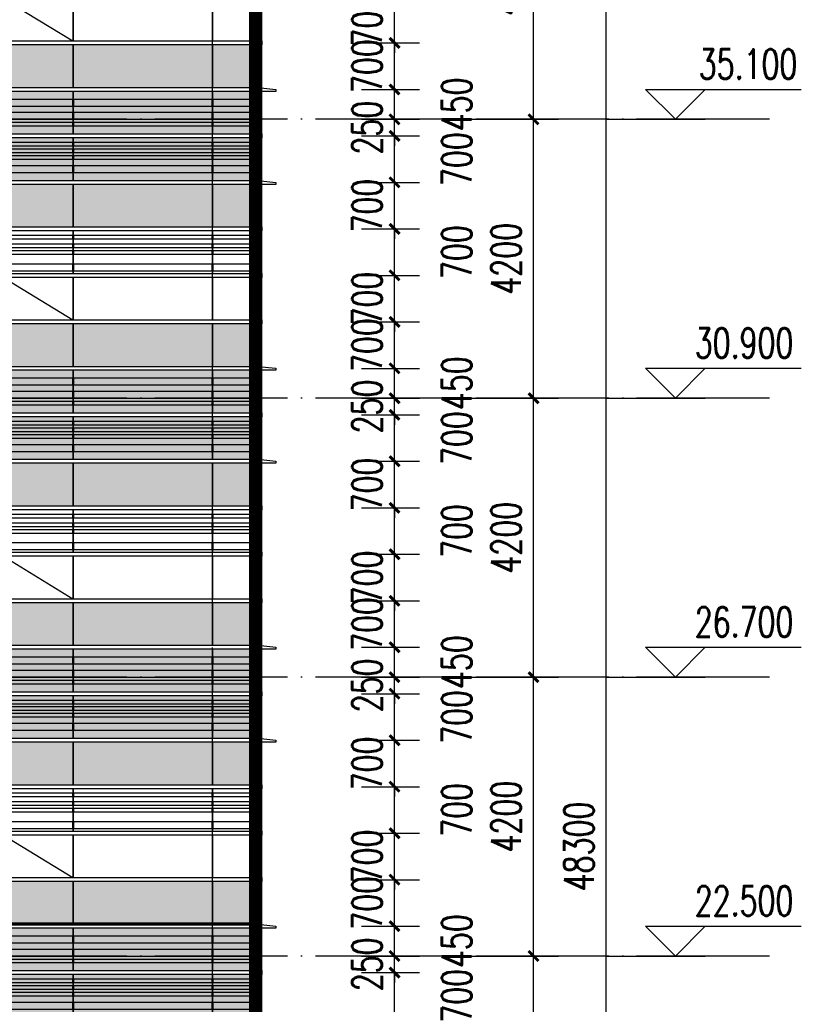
# Model space of a CAD drawing. Header units: millimetres. Extents: x 708158 to 1984082, y -168213 to -53.
# Tile 131 of 220: x 938447 to 950220, y -64184 to -49357. Entities that reach past the tile are written whole.
import ezdxf

# ---------------------------------------------------------------- set-up
doc = ezdxf.new("R2010")
doc.units = ezdxf.units.MM
doc.header["$LTSCALE"] = 1000
doc.linetypes.add('DOTE', pattern=[2.42, 2, -0.2, 0.02, -0.2])
doc.layers.get('0').update_dxf_attribs({"color": 8})
for name, color, linetype in [('A-AXIS', 1, 'DOTE'), ('A-看线', 63, 'Continuous'), ('DIM_ELEV', 3, 'Continuous'), ('DOTE', 1, 'DOTE'), ('PUB_DIM', 3, 'Continuous'), ('PUB_TEXT', 7, 'Continuous'), ('WINDOW', 4, 'Continuous'), ('立面加粗', 5, 'Continuous'), ('立面填充线2 穿孔板', 105, 'Continuous'), ('立面窗户线', 21, 'Continuous')]:
    doc.layers.add(name, color=color, linetype=linetype)
doc.styles.add('_TCH_DIM', font='SIMPLEX', dxfattribs={"bigfont": 'GBCBIG'})
doc.styles.add('_TCH_DIM_T3', font='SIMPLEX', dxfattribs={"width": 0.705882, "bigfont": 'GBCBIG'})
doc.dimstyles.new('_TCH_ARCH&&150', dxfattribs={"dimtxt": 446.25, "dimasz": 150, "dimexe": 375, "dimexo": 450, "dimgap": 189.375, "dimtad": 1, "dimdec": 0, "dimzin": 0, "dimdsep": 46, "dimtxsty": '_TCH_DIM_T3', "dimblk": 'ARCHTICK', "dimcen": 0.09, "dimclrt": 7, "dimazin": 2, "dimtfac": 1, "dimtdec": 0, "dimtix": 1, "dimtmove": 2, "dimatfit": 3, "dimfxl": 1, "dimtolj": 1, "dimtzin": 0, "dimarcsym": 0})

# ---------------------------------------------------------------- blocks, each defined once
blk = doc.blocks.new('A$C24AE1B25')
at = {"layer": '立面窗户线'}
blk.add_lwpolyline([(46850, 30), (0, 30), (-30, 30), (-300, 0), (-300, -30), (0, -30), (46850, -30)], dxfattribs=at)
blk = doc.blocks.new('A$C05264923')
at = {"layer": '立面窗户线'}
blk.add_lwpolyline([(46850, 30), (0, 30), (-90, 30), (-90, -30), (0, -30), (46850, -30)], dxfattribs=at)
blk = doc.blocks.new('A$C03EC34EA')
at = {"layer": 'A-看线'}
for points in [[(5, -40), (645, -40), (645, -140), (5, -140)], [(5, -240), (645, -240), (645, -340), (5, -340)], [(5, -390), (645, -390), (645, -440), (5, -440)], [(5, -690), (645, -690), (645, -740), (5, -740)], [(5, -790), (645, -790), (645, -840), (5, -840)], [(5, -890), (645, -890), (645, -940), (5, -940)], [(5, -1040), (645, -1040), (645, -1140), (5, -1140)]]:
    blk.add_lwpolyline(points, close=True, dxfattribs=at)
at = {"layer": 'WINDOW'}
for points in [[(-5, 80), (5, 80), (5, -560), (-5, -560)], [(645, 80), (655, 80), (655, -560), (645, -560)], [(-5, -620), (5, -620), (5, -1260), (-5, -1260)], [(645, -620), (655, -620), (655, -1260), (645, -1260)]]:
    blk.add_lwpolyline(points, close=True, dxfattribs=at)
blk = doc.blocks.new('A$C2A3A27BA')
at = {"layer": 'A-看线'}
for points in [[(0, -40), (2090, -40), (2090, -140), (0, -140)], [(2100, -40), (4190, -40), (4190, -140), (2100, -140)], [(4200, -40), (6290, -40), (6290, -140), (4200, -140)], [(6300, -40), (8390, -40), (8390, -140), (6300, -140)], [(0, -240), (2090, -240), (2090, -340), (0, -340)], [(2100, -240), (4190, -240), (4190, -340), (2100, -340)], [(4200, -240), (6290, -240), (6290, -340), (4200, -340)], [(6300, -240), (8390, -240), (8390, -340), (6300, -340)], [(0, -390), (2090, -390), (2090, -440), (0, -440)], [(2100, -390), (4190, -390), (4190, -440), (2100, -440)], [(4200, -390), (6290, -390), (6290, -440), (4200, -440)], [(6300, -390), (8390, -390), (8390, -440), (6300, -440)], [(0, -690), (2090, -690), (2090, -740), (0, -740)], [(2100, -690), (4190, -690), (4190, -740), (2100, -740)], [(4200, -690), (6290, -690), (6290, -740), (4200, -740)], [(6300, -690), (8390, -690), (8390, -740), (6300, -740)], [(0, -790), (2090, -790), (2090, -840), (0, -840)], [(2100, -790), (4190, -790), (4190, -840), (2100, -840)], [(4200, -790), (6290, -790), (6290, -840), (4200, -840)], [(6300, -790), (8390, -790), (8390, -840), (6300, -840)], [(0, -890), (2090, -890), (2090, -940), (0, -940)], [(2100, -890), (4190, -890), (4190, -940), (2100, -940)], [(4200, -890), (6290, -890), (6290, -940), (4200, -940)], [(6300, -890), (8390, -890), (8390, -940), (6300, -940)], [(0, -1040), (2090, -1040), (2090, -1140), (0, -1140)], [(2100, -1040), (4190, -1040), (4190, -1140), (2100, -1140)], [(4200, -1040), (6290, -1040), (6290, -1140), (4200, -1140)], [(6300, -1040), (8390, -1040), (8390, -1140), (6300, -1140)]]:
    blk.add_lwpolyline(points, close=True, dxfattribs=at)
at = {"layer": 'WINDOW'}
for points in [[(2090, 80), (2100, 80), (2100, -560), (2090, -560)], [(4190, 80), (4200, 80), (4200, -560), (4190, -560)], [(6290, 80), (6300, 80), (6300, -560), (6290, -560)], [(8390, 80), (8400, 80), (8400, -560), (8390, -560)], [(2090, -620), (2100, -620), (2100, -1260), (2090, -1260)], [(4190, -620), (4200, -620), (4200, -1260), (4190, -1260)], [(6290, -620), (6300, -620), (6300, -1260), (6290, -1260)], [(8390, -620), (8400, -620), (8400, -1260), (8390, -1260)]]:
    blk.add_lwpolyline(points, close=True, dxfattribs=at)
blk = doc.blocks.new('A$C090C4F04')
at = {"layer": '立面填充线2 穿孔板'}
for points in [[(5, 420), (46845, 420), (46845, -220), (5, -220)], [(5, -280), (46845, -280), (46845, -920), (5, -920)]]:
    blk.add_hatch(color=256, dxfattribs=at).paths.add_polyline_path(points)
at = {"layer": 'A-看线'}
for points in [[(5, 420), (46845, 420), (46845, -220), (5, -220)], [(5, -280), (46845, -280), (46845, -920), (5, -920)]]:
    blk.add_lwpolyline(points, close=True, dxfattribs=at)
at = {"layer": 'WINDOW'}
for name, p in [('A$C03EC34EA', (0, 340)), ('A$C2A3A27BA', (655, 340)), ('A$C05264923', (0, -250))]:
    blk.add_blockref(name, p, dxfattribs=at)
at = {"layer": '立面窗户线'}
blk.add_blockref('A$C24AE1B25', (0, 450), dxfattribs=at)
blk = doc.blocks.new('A$C646C2EE2')
at = {"layer": 'A-看线'}
for points in [[(0, -70), (2090, -70), (2090, -120), (0, -120)], [(2100, -70), (4190, -70), (4190, -120), (2100, -120)], [(4200, -70), (6290, -70), (6290, -120), (4200, -120)], [(6300, -70), (8390, -70), (8390, -120), (6300, -120)], [(0, -200), (2090, -200), (2090, -250), (0, -250)], [(2100, -200), (4190, -200), (4190, -250), (2100, -250)], [(4200, -200), (6290, -200), (6290, -250), (4200, -250)], [(6300, -200), (8390, -200), (8390, -250), (6300, -250)], [(0, -300), (2090, -300), (2090, -350), (0, -350)], [(2100, -300), (4190, -300), (4190, -350), (2100, -350)], [(4200, -300), (6290, -300), (6290, -350), (4200, -350)], [(6300, -300), (8390, -300), (8390, -350), (6300, -350)], [(0, -500), (2090, -500), (2090, -600), (0, -600)], [(2100, -500), (4190, -500), (4190, -600), (2100, -600)], [(4200, -500), (6290, -500), (6290, -600), (4200, -600)], [(6300, -500), (8390, -500), (8390, -600), (6300, -600)]]:
    blk.add_lwpolyline(points, close=True, dxfattribs=at)
at = {"layer": 'WINDOW'}
for points in [[(2090, 0), (2100, 0), (2100, -640), (2090, -640)], [(4190, 0), (4200, 0), (4200, -640), (4190, -640)], [(6290, 0), (6300, 0), (6300, -640), (6290, -640)], [(8390, 0), (8400, 0), (8400, -640), (8390, -640)]]:
    blk.add_lwpolyline(points, close=True, dxfattribs=at)
blk = doc.blocks.new('A$C4AFF7EBF')
at = {"layer": 'A-看线'}
for points in [[(5, -70), (645, -70), (645, -120), (5, -120)], [(5, -200), (645, -200), (645, -250), (5, -250)], [(5, -300), (645, -300), (645, -350), (5, -350)], [(5, -500), (645, -500), (645, -600), (5, -600)]]:
    blk.add_lwpolyline(points, close=True, dxfattribs=at)
at = {"layer": 'WINDOW'}
for points in [[(-5, 0), (5, 0), (5, -640), (-5, -640)], [(645, 0), (655, 0), (655, -640), (645, -640)]]:
    blk.add_lwpolyline(points, close=True, dxfattribs=at)
blk = doc.blocks.new('A$C4BD9167B')
at = {"layer": 'WINDOW'}
for points in [[(-5, 0), (5, 0), (5, -640), (-5, -640)], [(645, 0), (655, 0), (655, -640), (645, -640)], [(-5, -1400), (5, -1400), (5, -2040), (-5, -2040)], [(645, -1400), (655, -1400), (655, -2040), (645, -2040)], [(-5, -2100), (5, -2100), (5, -2740), (-5, -2740)], [(645, -2100), (655, -2100), (655, -2740), (645, -2740)]]:
    blk.add_lwpolyline(points, close=True, dxfattribs=at)
blk = doc.blocks.new('A$C59A864C1')
at = {"layer": 'WINDOW'}
for points in [[(2090, 0), (2100, 0), (2100, -640), (2090, -640)], [(4190, 0), (4200, 0), (4200, -640), (4190, -640)], [(6290, 0), (6300, 0), (6300, -640), (6290, -640)], [(8390, 0), (8400, 0), (8400, -640), (8390, -640)], [(2090, -1400), (2100, -1400), (2100, -2040), (2090, -2040)], [(4190, -1400), (4200, -1400), (4200, -2040), (4190, -2040)], [(6290, -1400), (6300, -1400), (6300, -2040), (6290, -2040)], [(8390, -1400), (8400, -1400), (8400, -2040), (8390, -2040)], [(2090, -2100), (2100, -2100), (2100, -2740), (2090, -2740)], [(4190, -2100), (4200, -2100), (4200, -2740), (4190, -2740)], [(6290, -2100), (6300, -2100), (6300, -2740), (6290, -2740)], [(8390, -2100), (8400, -2100), (8400, -2740), (8390, -2740)]]:
    blk.add_lwpolyline(points, close=True, dxfattribs=at)
blk.add_lwpolyline([(4190, -2040), (3145, -1400), (2100, -2040)], dxfattribs=at)
blk = doc.blocks.new('A$C22B71AAA')
at = {"layer": '立面填充线2 穿孔板'}
for points in [[(5, 420), (46845, 420), (46845, -220), (5, -220)], [(5, -280), (46845, -280), (46845, -920), (5, -920)], [(5, -980), (9045, -980), (9045, -1620), (5, -1620)], [(5, -3080), (9045, -3080), (9045, -3720), (5, -3720)]]:
    blk.add_hatch(color=256, dxfattribs=at).paths.add_polyline_path(points)
at = {"layer": 'A-看线'}
for points in [[(5, 420), (46845, 420), (46845, -220), (5, -220)], [(5, -280), (46845, -280), (46845, -920), (5, -920)], [(5, -980), (9045, -980), (9045, -1620), (5, -1620)], [(5, -1680), (46845, -1680), (46845, -2320), (5, -2320)], [(5, -3080), (9045, -3080), (9045, -3720), (5, -3720)]]:
    blk.add_lwpolyline(points, close=True, dxfattribs=at)
at = {"layer": 'WINDOW'}
for name, p in [('A$C03EC34EA', (0, 340)), ('A$C2A3A27BA', (655, 340)), ('A$C05264923', (0, -250)), ('A$C4BD9167B', (0, -980)), ('A$C59A864C1', (655, -980)), ('A$C05264923', (0, -1650)), ('A$C4AFF7EBF', (0, -1680)), ('A$C646C2EE2', (655, -1680)), ('A$C05264923', (0, -2350)), ('A$C05264923', (0, -3050))]:
    blk.add_blockref(name, p, dxfattribs=at)
at = {"layer": '立面窗户线'}
for p in [(0, 450), (0, -950)]:
    blk.add_blockref('A$C24AE1B25', p, dxfattribs=at)
blk = doc.blocks.new('_ArchTick')
at = {"color": 0, "linetype": 'ByBlock', "const_width": 0.3}
blk.add_lwpolyline([(-0.5, -0.5), (0.5, 0.5)], dxfattribs=at)
blk = doc.blocks.new('*D599')
at = {"layer": 'Defpoints', "color": 0, "transparency": 16777216}
for p in [(943145, -63707), (944093, -63707), (943145, -64407)]:
    blk.add_point(p, dxfattribs=at)
at = {"layer": 'PUB_DIM', "color": 0, "lineweight": -2, "transparency": 16777216}
for p, q in [((943595, -63707), (944468, -63707)), ((944093, -64407), (944093, -63707)), ((943595, -64407), (944468, -64407))]:
    blk.add_line(p, q, dxfattribs=at)
at = {"layer": 'PUB_DIM', "color": 0, "lineweight": -2, "transparency": 16777216, "xscale": 150, "yscale": 150, "zscale": 150}
for p, rotation in [((944093, -63707), 90), ((944093, -64407), 270)]:
    blk.add_blockref('_ArchTick', p, dxfattribs=dict(at, rotation=rotation))
at = {"layer": 'PUB_DIM', "color": 7, "transparency": 16777216, "insert": (945030, -64057), "char_height": 446.2, "attachment_point": 5, "rotation": 90, "style": '_TCH_DIM_T3'}
blk.add_mtext('\\A1;700', dxfattribs=at)
blk = doc.blocks.new('*D600')
at = {"layer": 'Defpoints', "color": 0, "transparency": 16777216}
for p in [(943145, -63457), (944093, -63457), (943145, -63707)]:
    blk.add_point(p, dxfattribs=at)
at = {"layer": 'PUB_DIM', "color": 0, "lineweight": -2, "transparency": 16777216}
for p, q in [((944093, -63457), (944093, -63307)), ((943595, -63457), (944468, -63457)), ((944093, -63707), (944093, -63457)), ((943595, -63707), (944468, -63707)), ((944093, -63707), (944093, -63857))]:
    blk.add_line(p, q, dxfattribs=at)
at = {"layer": 'PUB_DIM', "color": 0, "lineweight": -2, "transparency": 16777216, "xscale": 150, "yscale": 150, "zscale": 150}
for p, rotation in [((944093, -63457), 270), ((944093, -63707), 90)]:
    blk.add_blockref('_ArchTick', p, dxfattribs=dict(at, rotation=rotation))
at = {"layer": 'PUB_DIM', "color": 7, "transparency": 16777216, "insert": (943680, -63582), "char_height": 446.2, "attachment_point": 5, "rotation": 90, "style": '_TCH_DIM_T3'}
blk.add_mtext('\\A1;250', dxfattribs=at)
blk = doc.blocks.new('*D601')
at = {"layer": 'Defpoints', "color": 0, "transparency": 16777216}
for p in [(943145, -63007), (944093, -63007), (943145, -63457)]:
    blk.add_point(p, dxfattribs=at)
at = {"layer": 'PUB_DIM', "color": 0, "lineweight": -2, "transparency": 16777216}
for p, q in [((943595, -63007), (944468, -63007)), ((944093, -63457), (944093, -63007)), ((943595, -63457), (944468, -63457))]:
    blk.add_line(p, q, dxfattribs=at)
at = {"layer": 'PUB_DIM', "color": 0, "lineweight": -2, "transparency": 16777216, "xscale": 150, "yscale": 150, "zscale": 150}
for p, rotation in [((944093, -63007), 90), ((944093, -63457), 270)]:
    blk.add_blockref('_ArchTick', p, dxfattribs=dict(at, rotation=rotation))
at = {"layer": 'PUB_DIM', "color": 7, "transparency": 16777216, "insert": (945030, -63232), "char_height": 446.2, "attachment_point": 5, "rotation": 90, "style": '_TCH_DIM_T3'}
blk.add_mtext('\\A1;450', dxfattribs=at)
blk = doc.blocks.new('*D602')
at = {"layer": 'Defpoints', "color": 0, "transparency": 16777216}
for p in [(943145, -62307), (944093, -62307), (943145, -63007)]:
    blk.add_point(p, dxfattribs=at)
at = {"layer": 'PUB_DIM', "color": 0, "lineweight": -2, "transparency": 16777216}
for p, q in [((943595, -62307), (944468, -62307)), ((944093, -63007), (944093, -62307)), ((943595, -63007), (944468, -63007))]:
    blk.add_line(p, q, dxfattribs=at)
at = {"layer": 'PUB_DIM', "color": 0, "lineweight": -2, "transparency": 16777216, "xscale": 150, "yscale": 150, "zscale": 150}
for p, rotation in [((944093, -62307), 90), ((944093, -63007), 270)]:
    blk.add_blockref('_ArchTick', p, dxfattribs=dict(at, rotation=rotation))
at = {"layer": 'PUB_DIM', "color": 7, "transparency": 16777216, "insert": (943680, -62657), "char_height": 446.2, "attachment_point": 5, "rotation": 90, "style": '_TCH_DIM_T3'}
blk.add_mtext('\\A1;700', dxfattribs=at)
blk = doc.blocks.new('*D603')
at = {"layer": 'Defpoints', "color": 0, "transparency": 16777216}
for p in [(943145, -61607), (944093, -61607), (943145, -62307)]:
    blk.add_point(p, dxfattribs=at)
at = {"layer": 'PUB_DIM', "color": 0, "lineweight": -2, "transparency": 16777216}
for p, q in [((944093, -61607), (944093, -61457)), ((943595, -61607), (944468, -61607)), ((944093, -62307), (944093, -61607)), ((943595, -62307), (944468, -62307)), ((944093, -62307), (944093, -62457))]:
    blk.add_line(p, q, dxfattribs=at)
at = {"layer": 'PUB_DIM', "color": 0, "lineweight": -2, "transparency": 16777216, "xscale": 150, "yscale": 150, "zscale": 150}
for p, rotation in [((944093, -61607), 270), ((944093, -62307), 90)]:
    blk.add_blockref('_ArchTick', p, dxfattribs=dict(at, rotation=rotation))
at = {"layer": 'PUB_DIM', "color": 7, "transparency": 16777216, "insert": (943680, -61957), "char_height": 446.2, "attachment_point": 5, "rotation": 90, "style": '_TCH_DIM_T3'}
blk.add_mtext('\\A1;700', dxfattribs=at)
blk = doc.blocks.new('*D604')
at = {"layer": 'Defpoints', "color": 0, "transparency": 16777216}
for p in [(943145, -60907), (944093, -60907), (943145, -61607)]:
    blk.add_point(p, dxfattribs=at)
at = {"layer": 'PUB_DIM', "color": 0, "lineweight": -2, "transparency": 16777216}
for p, q in [((943595, -60907), (944468, -60907)), ((944093, -61607), (944093, -60907)), ((943595, -61607), (944468, -61607))]:
    blk.add_line(p, q, dxfattribs=at)
at = {"layer": 'PUB_DIM', "color": 0, "lineweight": -2, "transparency": 16777216, "xscale": 150, "yscale": 150, "zscale": 150}
for p, rotation in [((944093, -60907), 90), ((944093, -61607), 270)]:
    blk.add_blockref('_ArchTick', p, dxfattribs=dict(at, rotation=rotation))
at = {"layer": 'PUB_DIM', "color": 7, "transparency": 16777216, "insert": (945030, -61257), "char_height": 446.2, "attachment_point": 5, "rotation": 90, "style": '_TCH_DIM_T3'}
blk.add_mtext('\\A1;700', dxfattribs=at)
blk = doc.blocks.new('*D605')
at = {"layer": 'Defpoints', "color": 0, "transparency": 16777216}
for p in [(943145, -60207), (944093, -60207), (943145, -60907)]:
    blk.add_point(p, dxfattribs=at)
at = {"layer": 'PUB_DIM', "color": 0, "lineweight": -2, "transparency": 16777216}
for p, q in [((944093, -60207), (944093, -60057)), ((943595, -60207), (944468, -60207)), ((944093, -60907), (944093, -60207)), ((943595, -60907), (944468, -60907)), ((944093, -60907), (944093, -61057))]:
    blk.add_line(p, q, dxfattribs=at)
at = {"layer": 'PUB_DIM', "color": 0, "lineweight": -2, "transparency": 16777216, "xscale": 150, "yscale": 150, "zscale": 150}
for p, rotation in [((944093, -60207), 270), ((944093, -60907), 90)]:
    blk.add_blockref('_ArchTick', p, dxfattribs=dict(at, rotation=rotation))
at = {"layer": 'PUB_DIM', "color": 7, "transparency": 16777216, "insert": (943680, -60557), "char_height": 446.2, "attachment_point": 5, "rotation": 90, "style": '_TCH_DIM_T3'}
blk.add_mtext('\\A1;700', dxfattribs=at)
blk = doc.blocks.new('*D606')
at = {"layer": 'Defpoints', "color": 0, "transparency": 16777216}
for p in [(943145, -59507), (944093, -59507), (943145, -60207)]:
    blk.add_point(p, dxfattribs=at)
at = {"layer": 'PUB_DIM', "color": 0, "lineweight": -2, "transparency": 16777216}
for p, q in [((943595, -59507), (944468, -59507)), ((944093, -60207), (944093, -59507)), ((943595, -60207), (944468, -60207))]:
    blk.add_line(p, q, dxfattribs=at)
at = {"layer": 'PUB_DIM', "color": 0, "lineweight": -2, "transparency": 16777216, "xscale": 150, "yscale": 150, "zscale": 150}
for p, rotation in [((944093, -59507), 90), ((944093, -60207), 270)]:
    blk.add_blockref('_ArchTick', p, dxfattribs=dict(at, rotation=rotation))
at = {"layer": 'PUB_DIM', "color": 7, "transparency": 16777216, "insert": (945030, -59857), "char_height": 446.2, "attachment_point": 5, "rotation": 90, "style": '_TCH_DIM_T3'}
blk.add_mtext('\\A1;700', dxfattribs=at)
blk = doc.blocks.new('*D607')
at = {"layer": 'Defpoints', "color": 0, "transparency": 16777216}
for p in [(943145, -59257), (944093, -59257), (943145, -59507)]:
    blk.add_point(p, dxfattribs=at)
at = {"layer": 'PUB_DIM', "color": 0, "lineweight": -2, "transparency": 16777216}
for p, q in [((944093, -59257), (944093, -59107)), ((943595, -59257), (944468, -59257)), ((944093, -59507), (944093, -59257)), ((943595, -59507), (944468, -59507)), ((944093, -59507), (944093, -59657))]:
    blk.add_line(p, q, dxfattribs=at)
at = {"layer": 'PUB_DIM', "color": 0, "lineweight": -2, "transparency": 16777216, "xscale": 150, "yscale": 150, "zscale": 150}
for p, rotation in [((944093, -59257), 270), ((944093, -59507), 90)]:
    blk.add_blockref('_ArchTick', p, dxfattribs=dict(at, rotation=rotation))
at = {"layer": 'PUB_DIM', "color": 7, "transparency": 16777216, "insert": (943680, -59382), "char_height": 446.2, "attachment_point": 5, "rotation": 90, "style": '_TCH_DIM_T3'}
blk.add_mtext('\\A1;250', dxfattribs=at)
blk = doc.blocks.new('*D608')
at = {"layer": 'Defpoints', "color": 0, "transparency": 16777216}
for p in [(943145, -58807), (944093, -58807), (943145, -59257)]:
    blk.add_point(p, dxfattribs=at)
at = {"layer": 'PUB_DIM', "color": 0, "lineweight": -2, "transparency": 16777216}
for p, q in [((943595, -58807), (944468, -58807)), ((944093, -59257), (944093, -58807)), ((943595, -59257), (944468, -59257))]:
    blk.add_line(p, q, dxfattribs=at)
at = {"layer": 'PUB_DIM', "color": 0, "lineweight": -2, "transparency": 16777216, "xscale": 150, "yscale": 150, "zscale": 150}
for p, rotation in [((944093, -58807), 90), ((944093, -59257), 270)]:
    blk.add_blockref('_ArchTick', p, dxfattribs=dict(at, rotation=rotation))
at = {"layer": 'PUB_DIM', "color": 7, "transparency": 16777216, "insert": (945030, -59032), "char_height": 446.2, "attachment_point": 5, "rotation": 90, "style": '_TCH_DIM_T3'}
blk.add_mtext('\\A1;450', dxfattribs=at)
blk = doc.blocks.new('*D609')
at = {"layer": 'Defpoints', "color": 0, "transparency": 16777216}
for p in [(943145, -58107), (944093, -58107), (943145, -58807)]:
    blk.add_point(p, dxfattribs=at)
at = {"layer": 'PUB_DIM', "color": 0, "lineweight": -2, "transparency": 16777216}
for p, q in [((943595, -58107), (944468, -58107)), ((944093, -58807), (944093, -58107)), ((943595, -58807), (944468, -58807))]:
    blk.add_line(p, q, dxfattribs=at)
at = {"layer": 'PUB_DIM', "color": 0, "lineweight": -2, "transparency": 16777216, "xscale": 150, "yscale": 150, "zscale": 150}
for p, rotation in [((944093, -58107), 90), ((944093, -58807), 270)]:
    blk.add_blockref('_ArchTick', p, dxfattribs=dict(at, rotation=rotation))
at = {"layer": 'PUB_DIM', "color": 7, "transparency": 16777216, "insert": (943680, -58457), "char_height": 446.2, "attachment_point": 5, "rotation": 90, "style": '_TCH_DIM_T3'}
blk.add_mtext('\\A1;700', dxfattribs=at)
blk = doc.blocks.new('*D610')
at = {"layer": 'Defpoints', "color": 0, "transparency": 16777216}
for p in [(943145, -57407), (944093, -57407), (943145, -58107)]:
    blk.add_point(p, dxfattribs=at)
at = {"layer": 'PUB_DIM', "color": 0, "lineweight": -2, "transparency": 16777216}
for p, q in [((944093, -57407), (944093, -57257)), ((943595, -57407), (944468, -57407)), ((944093, -58107), (944093, -57407)), ((943595, -58107), (944468, -58107)), ((944093, -58107), (944093, -58257))]:
    blk.add_line(p, q, dxfattribs=at)
at = {"layer": 'PUB_DIM', "color": 0, "lineweight": -2, "transparency": 16777216, "xscale": 150, "yscale": 150, "zscale": 150}
for p, rotation in [((944093, -57407), 270), ((944093, -58107), 90)]:
    blk.add_blockref('_ArchTick', p, dxfattribs=dict(at, rotation=rotation))
at = {"layer": 'PUB_DIM', "color": 7, "transparency": 16777216, "insert": (943680, -57757), "char_height": 446.2, "attachment_point": 5, "rotation": 90, "style": '_TCH_DIM_T3'}
blk.add_mtext('\\A1;700', dxfattribs=at)
blk = doc.blocks.new('*D611')
at = {"layer": 'Defpoints', "color": 0, "transparency": 16777216}
for p in [(943145, -56707), (944093, -56707), (943145, -57407)]:
    blk.add_point(p, dxfattribs=at)
at = {"layer": 'PUB_DIM', "color": 0, "lineweight": -2, "transparency": 16777216}
for p, q in [((943595, -56707), (944468, -56707)), ((944093, -57407), (944093, -56707)), ((943595, -57407), (944468, -57407))]:
    blk.add_line(p, q, dxfattribs=at)
at = {"layer": 'PUB_DIM', "color": 0, "lineweight": -2, "transparency": 16777216, "xscale": 150, "yscale": 150, "zscale": 150}
for p, rotation in [((944093, -56707), 90), ((944093, -57407), 270)]:
    blk.add_blockref('_ArchTick', p, dxfattribs=dict(at, rotation=rotation))
at = {"layer": 'PUB_DIM', "color": 7, "transparency": 16777216, "insert": (945030, -57057), "char_height": 446.2, "attachment_point": 5, "rotation": 90, "style": '_TCH_DIM_T3'}
blk.add_mtext('\\A1;700', dxfattribs=at)
blk = doc.blocks.new('*D612')
at = {"layer": 'Defpoints', "color": 0, "transparency": 16777216}
for p in [(943145, -56007), (944093, -56007), (943145, -56707)]:
    blk.add_point(p, dxfattribs=at)
at = {"layer": 'PUB_DIM', "color": 0, "lineweight": -2, "transparency": 16777216}
for p, q in [((944093, -56007), (944093, -55857)), ((943595, -56007), (944468, -56007)), ((944093, -56707), (944093, -56007)), ((943595, -56707), (944468, -56707)), ((944093, -56707), (944093, -56857))]:
    blk.add_line(p, q, dxfattribs=at)
at = {"layer": 'PUB_DIM', "color": 0, "lineweight": -2, "transparency": 16777216, "xscale": 150, "yscale": 150, "zscale": 150}
for p, rotation in [((944093, -56007), 270), ((944093, -56707), 90)]:
    blk.add_blockref('_ArchTick', p, dxfattribs=dict(at, rotation=rotation))
at = {"layer": 'PUB_DIM', "color": 7, "transparency": 16777216, "insert": (943680, -56357), "char_height": 446.2, "attachment_point": 5, "rotation": 90, "style": '_TCH_DIM_T3'}
blk.add_mtext('\\A1;700', dxfattribs=at)
blk = doc.blocks.new('*D613')
at = {"layer": 'Defpoints', "color": 0, "transparency": 16777216}
for p in [(943145, -55307), (944093, -55307), (943145, -56007)]:
    blk.add_point(p, dxfattribs=at)
at = {"layer": 'PUB_DIM', "color": 0, "lineweight": -2, "transparency": 16777216}
for p, q in [((943595, -55307), (944468, -55307)), ((944093, -56007), (944093, -55307)), ((943595, -56007), (944468, -56007))]:
    blk.add_line(p, q, dxfattribs=at)
at = {"layer": 'PUB_DIM', "color": 0, "lineweight": -2, "transparency": 16777216, "xscale": 150, "yscale": 150, "zscale": 150}
for p, rotation in [((944093, -55307), 90), ((944093, -56007), 270)]:
    blk.add_blockref('_ArchTick', p, dxfattribs=dict(at, rotation=rotation))
at = {"layer": 'PUB_DIM', "color": 7, "transparency": 16777216, "insert": (945030, -55657), "char_height": 446.2, "attachment_point": 5, "rotation": 90, "style": '_TCH_DIM_T3'}
blk.add_mtext('\\A1;700', dxfattribs=at)
blk = doc.blocks.new('*D614')
at = {"layer": 'Defpoints', "color": 0, "transparency": 16777216}
for p in [(943145, -55057), (944093, -55057), (943145, -55307)]:
    blk.add_point(p, dxfattribs=at)
at = {"layer": 'PUB_DIM', "color": 0, "lineweight": -2, "transparency": 16777216}
for p, q in [((944093, -55057), (944093, -54907)), ((943595, -55057), (944468, -55057)), ((944093, -55307), (944093, -55057)), ((943595, -55307), (944468, -55307)), ((944093, -55307), (944093, -55457))]:
    blk.add_line(p, q, dxfattribs=at)
at = {"layer": 'PUB_DIM', "color": 0, "lineweight": -2, "transparency": 16777216, "xscale": 150, "yscale": 150, "zscale": 150}
for p, rotation in [((944093, -55057), 270), ((944093, -55307), 90)]:
    blk.add_blockref('_ArchTick', p, dxfattribs=dict(at, rotation=rotation))
at = {"layer": 'PUB_DIM', "color": 7, "transparency": 16777216, "insert": (943680, -55182), "char_height": 446.2, "attachment_point": 5, "rotation": 90, "style": '_TCH_DIM_T3'}
blk.add_mtext('\\A1;250', dxfattribs=at)
blk = doc.blocks.new('*D615')
at = {"layer": 'Defpoints', "color": 0, "transparency": 16777216}
for p in [(943145, -54607), (944093, -54607), (943145, -55057)]:
    blk.add_point(p, dxfattribs=at)
at = {"layer": 'PUB_DIM', "color": 0, "lineweight": -2, "transparency": 16777216}
for p, q in [((943595, -54607), (944468, -54607)), ((944093, -55057), (944093, -54607)), ((943595, -55057), (944468, -55057))]:
    blk.add_line(p, q, dxfattribs=at)
at = {"layer": 'PUB_DIM', "color": 0, "lineweight": -2, "transparency": 16777216, "xscale": 150, "yscale": 150, "zscale": 150}
for p, rotation in [((944093, -54607), 90), ((944093, -55057), 270)]:
    blk.add_blockref('_ArchTick', p, dxfattribs=dict(at, rotation=rotation))
at = {"layer": 'PUB_DIM', "color": 7, "transparency": 16777216, "insert": (945030, -54832), "char_height": 446.2, "attachment_point": 5, "rotation": 90, "style": '_TCH_DIM_T3'}
blk.add_mtext('\\A1;450', dxfattribs=at)
blk = doc.blocks.new('*D616')
at = {"layer": 'Defpoints', "color": 0, "transparency": 16777216}
for p in [(943145, -53907), (944093, -53907), (943145, -54607)]:
    blk.add_point(p, dxfattribs=at)
at = {"layer": 'PUB_DIM', "color": 0, "lineweight": -2, "transparency": 16777216}
for p, q in [((943595, -53907), (944468, -53907)), ((944093, -54607), (944093, -53907)), ((943595, -54607), (944468, -54607))]:
    blk.add_line(p, q, dxfattribs=at)
at = {"layer": 'PUB_DIM', "color": 0, "lineweight": -2, "transparency": 16777216, "xscale": 150, "yscale": 150, "zscale": 150}
for p, rotation in [((944093, -53907), 90), ((944093, -54607), 270)]:
    blk.add_blockref('_ArchTick', p, dxfattribs=dict(at, rotation=rotation))
at = {"layer": 'PUB_DIM', "color": 7, "transparency": 16777216, "insert": (943680, -54257), "char_height": 446.2, "attachment_point": 5, "rotation": 90, "style": '_TCH_DIM_T3'}
blk.add_mtext('\\A1;700', dxfattribs=at)
blk = doc.blocks.new('*D617')
at = {"layer": 'Defpoints', "color": 0, "transparency": 16777216}
for p in [(943145, -53207), (944093, -53207), (943145, -53907)]:
    blk.add_point(p, dxfattribs=at)
at = {"layer": 'PUB_DIM', "color": 0, "lineweight": -2, "transparency": 16777216}
for p, q in [((944093, -53207), (944093, -53057)), ((943595, -53207), (944468, -53207)), ((944093, -53907), (944093, -53207)), ((943595, -53907), (944468, -53907)), ((944093, -53907), (944093, -54057))]:
    blk.add_line(p, q, dxfattribs=at)
at = {"layer": 'PUB_DIM', "color": 0, "lineweight": -2, "transparency": 16777216, "xscale": 150, "yscale": 150, "zscale": 150}
for p, rotation in [((944093, -53207), 270), ((944093, -53907), 90)]:
    blk.add_blockref('_ArchTick', p, dxfattribs=dict(at, rotation=rotation))
at = {"layer": 'PUB_DIM', "color": 7, "transparency": 16777216, "insert": (943680, -53557), "char_height": 446.2, "attachment_point": 5, "rotation": 90, "style": '_TCH_DIM_T3'}
blk.add_mtext('\\A1;700', dxfattribs=at)
blk = doc.blocks.new('*D618')
at = {"layer": 'Defpoints', "color": 0, "transparency": 16777216}
for p in [(943145, -52507), (944093, -52507), (943145, -53207)]:
    blk.add_point(p, dxfattribs=at)
at = {"layer": 'PUB_DIM', "color": 0, "lineweight": -2, "transparency": 16777216}
for p, q in [((943595, -52507), (944468, -52507)), ((944093, -53207), (944093, -52507)), ((943595, -53207), (944468, -53207))]:
    blk.add_line(p, q, dxfattribs=at)
at = {"layer": 'PUB_DIM', "color": 0, "lineweight": -2, "transparency": 16777216, "xscale": 150, "yscale": 150, "zscale": 150}
for p, rotation in [((944093, -52507), 90), ((944093, -53207), 270)]:
    blk.add_blockref('_ArchTick', p, dxfattribs=dict(at, rotation=rotation))
at = {"layer": 'PUB_DIM', "color": 7, "transparency": 16777216, "insert": (945030, -52857), "char_height": 446.2, "attachment_point": 5, "rotation": 90, "style": '_TCH_DIM_T3'}
blk.add_mtext('\\A1;700', dxfattribs=at)
blk = doc.blocks.new('*D619')
at = {"layer": 'Defpoints', "color": 0, "transparency": 16777216}
for p in [(943145, -51807), (944093, -51807), (943145, -52507)]:
    blk.add_point(p, dxfattribs=at)
at = {"layer": 'PUB_DIM', "color": 0, "lineweight": -2, "transparency": 16777216}
for p, q in [((944093, -51807), (944093, -51657)), ((943595, -51807), (944468, -51807)), ((944093, -52507), (944093, -51807)), ((943595, -52507), (944468, -52507)), ((944093, -52507), (944093, -52657))]:
    blk.add_line(p, q, dxfattribs=at)
at = {"layer": 'PUB_DIM', "color": 0, "lineweight": -2, "transparency": 16777216, "xscale": 150, "yscale": 150, "zscale": 150}
for p, rotation in [((944093, -51807), 270), ((944093, -52507), 90)]:
    blk.add_blockref('_ArchTick', p, dxfattribs=dict(at, rotation=rotation))
at = {"layer": 'PUB_DIM', "color": 7, "transparency": 16777216, "insert": (943680, -52157), "char_height": 446.2, "attachment_point": 5, "rotation": 90, "style": '_TCH_DIM_T3'}
blk.add_mtext('\\A1;700', dxfattribs=at)
blk = doc.blocks.new('*D620')
at = {"layer": 'Defpoints', "color": 0, "transparency": 16777216}
for p in [(943145, -51107), (944093, -51107), (943145, -51807)]:
    blk.add_point(p, dxfattribs=at)
at = {"layer": 'PUB_DIM', "color": 0, "lineweight": -2, "transparency": 16777216}
for p, q in [((943595, -51107), (944468, -51107)), ((944093, -51807), (944093, -51107)), ((943595, -51807), (944468, -51807))]:
    blk.add_line(p, q, dxfattribs=at)
at = {"layer": 'PUB_DIM', "color": 0, "lineweight": -2, "transparency": 16777216, "xscale": 150, "yscale": 150, "zscale": 150}
for p, rotation in [((944093, -51107), 90), ((944093, -51807), 270)]:
    blk.add_blockref('_ArchTick', p, dxfattribs=dict(at, rotation=rotation))
at = {"layer": 'PUB_DIM', "color": 7, "transparency": 16777216, "insert": (945030, -51457), "char_height": 446.2, "attachment_point": 5, "rotation": 90, "style": '_TCH_DIM_T3'}
blk.add_mtext('\\A1;700', dxfattribs=at)
blk = doc.blocks.new('*D621')
at = {"layer": 'Defpoints', "color": 0, "transparency": 16777216}
for p in [(943145, -50857), (944093, -50857), (943145, -51107)]:
    blk.add_point(p, dxfattribs=at)
at = {"layer": 'PUB_DIM', "color": 0, "lineweight": -2, "transparency": 16777216}
for p, q in [((944093, -50857), (944093, -50707)), ((943595, -50857), (944468, -50857)), ((944093, -51107), (944093, -50857)), ((943595, -51107), (944468, -51107)), ((944093, -51107), (944093, -51257))]:
    blk.add_line(p, q, dxfattribs=at)
at = {"layer": 'PUB_DIM', "color": 0, "lineweight": -2, "transparency": 16777216, "xscale": 150, "yscale": 150, "zscale": 150}
for p, rotation in [((944093, -50857), 270), ((944093, -51107), 90)]:
    blk.add_blockref('_ArchTick', p, dxfattribs=dict(at, rotation=rotation))
at = {"layer": 'PUB_DIM', "color": 7, "transparency": 16777216, "insert": (943680, -50982), "char_height": 446.2, "attachment_point": 5, "rotation": 90, "style": '_TCH_DIM_T3'}
blk.add_mtext('\\A1;250', dxfattribs=at)
blk = doc.blocks.new('*D622')
at = {"layer": 'Defpoints', "color": 0, "transparency": 16777216}
for p in [(943145, -50407), (944093, -50407), (943145, -50857)]:
    blk.add_point(p, dxfattribs=at)
at = {"layer": 'PUB_DIM', "color": 0, "lineweight": -2, "transparency": 16777216}
for p, q in [((943595, -50407), (944468, -50407)), ((944093, -50857), (944093, -50407)), ((943595, -50857), (944468, -50857))]:
    blk.add_line(p, q, dxfattribs=at)
at = {"layer": 'PUB_DIM', "color": 0, "lineweight": -2, "transparency": 16777216, "xscale": 150, "yscale": 150, "zscale": 150}
for p, rotation in [((944093, -50407), 90), ((944093, -50857), 270)]:
    blk.add_blockref('_ArchTick', p, dxfattribs=dict(at, rotation=rotation))
at = {"layer": 'PUB_DIM', "color": 7, "transparency": 16777216, "insert": (945030, -50632), "char_height": 446.2, "attachment_point": 5, "rotation": 90, "style": '_TCH_DIM_T3'}
blk.add_mtext('\\A1;450', dxfattribs=at)
blk = doc.blocks.new('*D623')
at = {"layer": 'Defpoints', "color": 0, "transparency": 16777216}
for p in [(943145, -49707), (944093, -49707), (943145, -50407)]:
    blk.add_point(p, dxfattribs=at)
at = {"layer": 'PUB_DIM', "color": 0, "lineweight": -2, "transparency": 16777216}
for p, q in [((943595, -49707), (944468, -49707)), ((944093, -50407), (944093, -49707)), ((943595, -50407), (944468, -50407))]:
    blk.add_line(p, q, dxfattribs=at)
at = {"layer": 'PUB_DIM', "color": 0, "lineweight": -2, "transparency": 16777216, "xscale": 150, "yscale": 150, "zscale": 150}
for p, rotation in [((944093, -49707), 90), ((944093, -50407), 270)]:
    blk.add_blockref('_ArchTick', p, dxfattribs=dict(at, rotation=rotation))
at = {"layer": 'PUB_DIM', "color": 7, "transparency": 16777216, "insert": (943680, -50057), "char_height": 446.2, "attachment_point": 5, "rotation": 90, "style": '_TCH_DIM_T3'}
blk.add_mtext('\\A1;700', dxfattribs=at)
blk = doc.blocks.new('*D624')
at = {"layer": 'Defpoints', "color": 0, "transparency": 16777216}
for p in [(943145, -49007), (944093, -49007), (943145, -49707)]:
    blk.add_point(p, dxfattribs=at)
at = {"layer": 'PUB_DIM', "color": 0, "lineweight": -2, "transparency": 16777216}
for p, q in [((944093, -49007), (944093, -48857)), ((943595, -49007), (944468, -49007)), ((944093, -49707), (944093, -49007)), ((943595, -49707), (944468, -49707)), ((944093, -49707), (944093, -49857))]:
    blk.add_line(p, q, dxfattribs=at)
at = {"layer": 'PUB_DIM', "color": 0, "lineweight": -2, "transparency": 16777216, "xscale": 150, "yscale": 150, "zscale": 150}
for p, rotation in [((944093, -49007), 270), ((944093, -49707), 90)]:
    blk.add_blockref('_ArchTick', p, dxfattribs=dict(at, rotation=rotation))
at = {"layer": 'PUB_DIM', "color": 7, "transparency": 16777216, "insert": (943680, -49357), "char_height": 446.2, "attachment_point": 5, "rotation": 90, "style": '_TCH_DIM_T3'}
blk.add_mtext('\\A1;700', dxfattribs=at)
blk = doc.blocks.new('*D731')
at = {"layer": 'Defpoints', "color": 0, "transparency": 16777216}
for p in [(944809, -37657), (947283, -37657), (944809, -85957)]:
    blk.add_point(p, dxfattribs=at)
at = {"layer": 'PUB_DIM', "color": 0, "lineweight": -2, "transparency": 16777216}
for p, q in [((945259, -37657), (947658, -37657)), ((947283, -85957), (947283, -37657)), ((945259, -85957), (947658, -85957))]:
    blk.add_line(p, q, dxfattribs=at)
at = {"layer": 'PUB_DIM', "color": 0, "lineweight": -2, "transparency": 16777216, "xscale": 150, "yscale": 150, "zscale": 150}
for p, rotation in [((947283, -37657), 90), ((947283, -85957), 270)]:
    blk.add_blockref('_ArchTick', p, dxfattribs=dict(at, rotation=rotation))
at = {"layer": 'PUB_DIM', "color": 7, "transparency": 16777216, "insert": (946870, -61807), "char_height": 446.2, "attachment_point": 5, "rotation": 90, "style": '_TCH_DIM_T3'}
blk.add_mtext('\\A1;48300', dxfattribs=at)
blk = doc.blocks.new('*D736')
at = {"layer": 'Defpoints', "color": 0, "transparency": 16777216}
for p in [(944809, -63457), (946186, -63457), (944809, -67657)]:
    blk.add_point(p, dxfattribs=at)
at = {"layer": 'PUB_DIM', "color": 0, "lineweight": -2, "transparency": 16777216}
for p, q in [((945259, -63457), (946561, -63457)), ((946186, -67657), (946186, -63457)), ((945259, -67657), (946561, -67657))]:
    blk.add_line(p, q, dxfattribs=at)
at = {"layer": 'PUB_DIM', "color": 0, "lineweight": -2, "transparency": 16777216, "xscale": 150, "yscale": 150, "zscale": 150}
for p, rotation in [((946186, -63457), 90), ((946186, -67657), 270)]:
    blk.add_blockref('_ArchTick', p, dxfattribs=dict(at, rotation=rotation))
at = {"layer": 'PUB_DIM', "color": 7, "transparency": 16777216, "insert": (945774, -65557), "char_height": 446.2, "attachment_point": 5, "rotation": 90, "style": '_TCH_DIM_T3'}
blk.add_mtext('\\A1;4200', dxfattribs=at)
blk = doc.blocks.new('*D737')
at = {"layer": 'Defpoints', "color": 0, "transparency": 16777216}
for p in [(944809, -59257), (946186, -59257), (944809, -63457)]:
    blk.add_point(p, dxfattribs=at)
at = {"layer": 'PUB_DIM', "color": 0, "lineweight": -2, "transparency": 16777216}
for p, q in [((945259, -59257), (946561, -59257)), ((946186, -63457), (946186, -59257)), ((945259, -63457), (946561, -63457))]:
    blk.add_line(p, q, dxfattribs=at)
at = {"layer": 'PUB_DIM', "color": 0, "lineweight": -2, "transparency": 16777216, "xscale": 150, "yscale": 150, "zscale": 150}
for p, rotation in [((946186, -59257), 90), ((946186, -63457), 270)]:
    blk.add_blockref('_ArchTick', p, dxfattribs=dict(at, rotation=rotation))
at = {"layer": 'PUB_DIM', "color": 7, "transparency": 16777216, "insert": (945774, -61357), "char_height": 446.2, "attachment_point": 5, "rotation": 90, "style": '_TCH_DIM_T3'}
blk.add_mtext('\\A1;4200', dxfattribs=at)
blk = doc.blocks.new('*D738')
at = {"layer": 'Defpoints', "color": 0, "transparency": 16777216}
for p in [(944809, -55057), (946186, -55057), (944809, -59257)]:
    blk.add_point(p, dxfattribs=at)
at = {"layer": 'PUB_DIM', "color": 0, "lineweight": -2, "transparency": 16777216}
for p, q in [((945259, -55057), (946561, -55057)), ((946186, -59257), (946186, -55057)), ((945259, -59257), (946561, -59257))]:
    blk.add_line(p, q, dxfattribs=at)
at = {"layer": 'PUB_DIM', "color": 0, "lineweight": -2, "transparency": 16777216, "xscale": 150, "yscale": 150, "zscale": 150}
for p, rotation in [((946186, -55057), 90), ((946186, -59257), 270)]:
    blk.add_blockref('_ArchTick', p, dxfattribs=dict(at, rotation=rotation))
at = {"layer": 'PUB_DIM', "color": 7, "transparency": 16777216, "insert": (945774, -57157), "char_height": 446.2, "attachment_point": 5, "rotation": 90, "style": '_TCH_DIM_T3'}
blk.add_mtext('\\A1;4200', dxfattribs=at)
blk = doc.blocks.new('*D739')
at = {"layer": 'Defpoints', "color": 0, "transparency": 16777216}
for p in [(944809, -50857), (946186, -50857), (944809, -55057)]:
    blk.add_point(p, dxfattribs=at)
at = {"layer": 'PUB_DIM', "color": 0, "lineweight": -2, "transparency": 16777216}
for p, q in [((945259, -50857), (946561, -50857)), ((946186, -55057), (946186, -50857)), ((945259, -55057), (946561, -55057))]:
    blk.add_line(p, q, dxfattribs=at)
at = {"layer": 'PUB_DIM', "color": 0, "lineweight": -2, "transparency": 16777216, "xscale": 150, "yscale": 150, "zscale": 150}
for p, rotation in [((946186, -50857), 90), ((946186, -55057), 270)]:
    blk.add_blockref('_ArchTick', p, dxfattribs=dict(at, rotation=rotation))
at = {"layer": 'PUB_DIM', "color": 7, "transparency": 16777216, "insert": (945774, -52957), "char_height": 446.2, "attachment_point": 5, "rotation": 90, "style": '_TCH_DIM_T3'}
blk.add_mtext('\\A1;4200', dxfattribs=at)
blk = doc.blocks.new('*D740')
at = {"layer": 'Defpoints', "color": 0, "transparency": 16777216}
for p in [(944809, -46657), (946186, -46657), (944809, -50857)]:
    blk.add_point(p, dxfattribs=at)
at = {"layer": 'PUB_DIM', "color": 0, "lineweight": -2, "transparency": 16777216}
for p, q in [((945259, -46657), (946561, -46657)), ((946186, -50857), (946186, -46657)), ((945259, -50857), (946561, -50857))]:
    blk.add_line(p, q, dxfattribs=at)
at = {"layer": 'PUB_DIM', "color": 0, "lineweight": -2, "transparency": 16777216, "xscale": 150, "yscale": 150, "zscale": 150}
for p, rotation in [((946186, -46657), 90), ((946186, -50857), 270)]:
    blk.add_blockref('_ArchTick', p, dxfattribs=dict(at, rotation=rotation))
at = {"layer": 'PUB_DIM', "color": 7, "transparency": 16777216, "insert": (945774, -48757), "char_height": 446.2, "attachment_point": 5, "rotation": 90, "style": '_TCH_DIM_T3'}
blk.add_mtext('\\A1;4200', dxfattribs=at)

msp = doc.modelspace()

# ---------------------------------------------------------------- linework, layer by layer
at = {"layer": 'A-AXIS'}
for p, q in [((949740, -50856.7), (839134.6, -50856.7)), ((949740, -55056.7), (839134.6, -55056.7)), ((949740, -59256.7), (839134.6, -59256.7)), ((949740, -63456.7), (839134.6, -63456.7))]:
    msp.add_line(p, q, dxfattribs=at)
at = {"layer": 'DIM_ELEV'}
for p, q in [((948322.5, -50856.7), (947872.5, -50406.7)), ((947872.5, -50406.7), (950220, -50406.7)), ((948322.5, -50856.7), (948772.5, -50406.7)), ((947272.5, -50856.7), (948772.5, -50856.7)), ((948322.5, -55056.7), (947872.5, -54606.7)), ((947872.5, -54606.7), (950220, -54606.7)), ((948322.5, -55056.7), (948772.5, -54606.7)), ((947272.5, -55056.7), (948772.5, -55056.7)), ((948322.5, -59256.7), (947872.5, -58806.7)), ((947872.5, -58806.7), (950220, -58806.7)), ((948322.5, -59256.7), (948772.5, -58806.7)), ((947272.5, -59256.7), (948772.5, -59256.7)), ((948322.5, -63456.7), (947872.5, -63006.7)), ((947872.5, -63006.7), (950220, -63006.7)), ((948322.5, -63456.7), (948772.5, -63006.7)), ((947272.5, -63456.7), (948772.5, -63456.7))]:
    msp.add_line(p, q, dxfattribs=at)
at = {"layer": 'DOTE'}
msp.add_line((941353, -87432.6), (941353, -34939.7), dxfattribs=at)
at = {"layer": '立面加粗'}
for points, const_width in [([(848304.9, -86029.2), (848308, -37629.2), (942003, -37484.2), (941999.9, -85884.2)], 200), ([(916148, -76336.7), (916148, -62976.7), (941998, -62976.7), (941998, -76336.7)], 50)]:
    msp.add_lwpolyline(points, close=True, dxfattribs=dict(at, const_width=const_width))

# ---------------------------------------------------------------- block references
at = {"layer": 'A-看线', "xscale": -1}
for name, p in [('A$C22B71AAA', (942003, -46656.7)), ('A$C22B71AAA', (942003, -50856.7)), ('A$C22B71AAA', (942003, -55056.7)), ('A$C22B71AAA', (942003, -59256.7)), ('A$C090C4F04', (942003, -63456.7))]:
    msp.add_blockref(name, p, dxfattribs=at)

# ---------------------------------------------------------------- texts
at = {"layer": 'PUB_TEXT', "style": '_TCH_DIM', "width": 0.705882}
for s, p in [('35.100', (948675, -50249.2)), ('30.900', (948615, -54449.2)), ('26.700', (948615, -58649.2)), ('22.500', (948615, -62849.2))]:
    msp.add_text(s, height=446.25, dxfattribs=at).set_placement(p)

# ---------------------------------------------------------------- dimensions: what is measured, and where the dimension line sits
at = {"layer": 'PUB_DIM'}
for p1, p2, distance, picture, middle in [((944809.4, -85956.7), (944809.4, -37656.7), -2473.1, '*D731', (946870.1, -61806.7)), ((944809.4, -50856.7), (944809.4, -46656.7), -1376.7, '*D740', (945773.7, -48756.7)), ((943145.1, -49706.7), (943145.1, -49006.7), -947.8, '*D624', (943680.4, -49356.7)), ((943145.1, -51106.7), (943145.1, -50856.7), -947.8, '*D621', (943680.4, -50981.7)), ((944809.4, -55056.7), (944809.4, -50856.7), -1376.7, '*D739', (945773.7, -52956.7)), ((943145.1, -52506.7), (943145.1, -51806.7), -947.8, '*D619', (943680.4, -52156.7)), ((943145.1, -53906.7), (943145.1, -53206.7), -947.8, '*D617', (943680.4, -53556.7)), ((943145.1, -55306.7), (943145.1, -55056.7), -947.8, '*D614', (943680.4, -55181.7)), ((944809.4, -59256.7), (944809.4, -55056.7), -1376.7, '*D738', (945773.7, -57156.7)), ((943145.1, -56706.7), (943145.1, -56006.7), -947.8, '*D612', (943680.4, -56356.7)), ((943145.1, -58106.7), (943145.1, -57406.7), -947.8, '*D610', (943680.4, -57756.7)), ((943145.1, -59506.7), (943145.1, -59256.7), -947.8, '*D607', (943680.4, -59381.7)), ((944809.4, -63456.7), (944809.4, -59256.7), -1376.7, '*D737', (945773.7, -61356.7)), ((943145.1, -60906.7), (943145.1, -60206.7), -947.8, '*D605', (943680.4, -60556.7)), ((943145.1, -62306.7), (943145.1, -61606.7), -947.8, '*D603', (943680.4, -61956.7)), ((943145.1, -63706.7), (943145.1, -63456.7), -947.8, '*D600', (943680.4, -63581.7)), ((944809.4, -67656.7), (944809.4, -63456.7), -1376.7, '*D736', (945773.7, -65556.7))]:
    dim = msp.add_aligned_dim(p1=p1, p2=p2, distance=distance, dimstyle='_TCH_ARCH&&150', dxfattribs=at)
    dim.commit()
    dim.dimension.update_dxf_attribs({"geometry": picture, "text_midpoint": middle})
for base, p1, p2, picture, middle in [((944092.9, -49706.7), (943145.1, -50406.7), (943145.1, -49706.7), '*D623', (943680.4, -50056.7)), ((944092.9, -50406.7), (943145.1, -50856.7), (943145.1, -50406.7), '*D622', (945030.4, -50631.7)), ((944092.9, -51106.7), (943145.1, -51806.7), (943145.1, -51106.7), '*D620', (945030.4, -51456.7)), ((944092.9, -52506.7), (943145.1, -53206.7), (943145.1, -52506.7), '*D618', (945030.4, -52856.7)), ((944092.9, -53906.7), (943145.1, -54606.7), (943145.1, -53906.7), '*D616', (943680.4, -54256.7)), ((944092.9, -54606.7), (943145.1, -55056.7), (943145.1, -54606.7), '*D615', (945030.4, -54831.7)), ((944092.9, -55306.7), (943145.1, -56006.7), (943145.1, -55306.7), '*D613', (945030.4, -55656.7)), ((944092.9, -56706.7), (943145.1, -57406.7), (943145.1, -56706.7), '*D611', (945030.4, -57056.7)), ((944092.9, -58106.7), (943145.1, -58806.7), (943145.1, -58106.7), '*D609', (943680.4, -58456.7)), ((944092.9, -58806.7), (943145.1, -59256.7), (943145.1, -58806.7), '*D608', (945030.4, -59031.7)), ((944092.9, -59506.7), (943145.1, -60206.7), (943145.1, -59506.7), '*D606', (945030.4, -59856.7)), ((944092.9, -60906.7), (943145.1, -61606.7), (943145.1, -60906.7), '*D604', (945030.4, -61256.7)), ((944092.9, -62306.7), (943145.1, -63006.7), (943145.1, -62306.7), '*D602', (943680.4, -62656.7)), ((944092.9, -63006.7), (943145.1, -63456.7), (943145.1, -63006.7), '*D601', (945030.4, -63231.7)), ((944092.9, -63706.7), (943145.1, -64406.7), (943145.1, -63706.7), '*D599', (945030.4, -64056.7))]:
    dim = msp.add_linear_dim(base=base, p1=p1, p2=p2, angle=90, dimstyle='_TCH_ARCH&&150', dxfattribs=at)
    dim.commit()
    dim.dimension.update_dxf_attribs({"geometry": picture, "text_midpoint": middle, "dimtype": 129})

doc.saveas('drawing.dxf')
